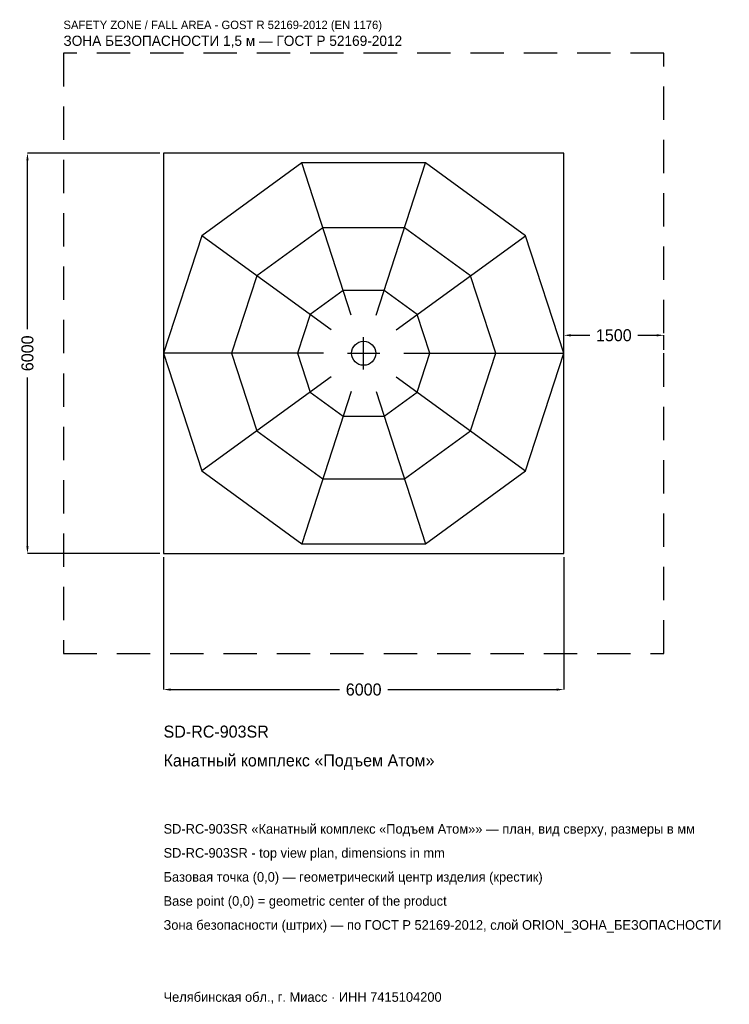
# Model space of a CAD drawing. Header units: metres. Extents: x -5157 to 5481, y -9757 to 5001.
import ezdxf

# ---------------------------------------------------------------- set-up
doc = ezdxf.new("R2010")
doc.units = ezdxf.units.M
doc.linetypes.add('DASHED', pattern=[800, 500, -300])
for name, color, linetype in [('ORION_ДАННЫЕ', 3, 'Continuous'), ('ORION_ЗОНА_БЕЗОПАСНОСТИ', 1, 'Continuous'), ('ORION_КОНТУР', 7, 'Continuous'), ('ORION_РАЗМЕРЫ', 8, 'Continuous')]:
    doc.layers.add(name, color=color, linetype=linetype)
doc.dimstyles.new('ORION', dxfattribs={"dimtxt": 180, "dimasz": 108, "dimexe": 1.25, "dimexo": 54, "dimtad": 1, "dimdec": 0, "dimcen": 2.5, "dimazin": 3, "dimtfac": 1, "dimtmove": 0, "dimatfit": 3, "dimarcsym": 0})

# ---------------------------------------------------------------- blocks, each defined once
blk = doc.blocks.new('_CLOSEDFILLED')
at = {"color": 0, "linetype": 'BYBLOCK'}
blk.add_solid([(-1, 0.16), (0, 0), (-1, -0.16)], dxfattribs=at)
blk = doc.blocks.new('*D1')
for p, q in [((-3000, -3054), (-3000, -5040)), ((3000, -3054), (3000, -5040)), ((-2892, -5040), (-360, -5040)), ((360, -5040), (2892, -5040))]:
    blk.add_line(p, q)
at = {"layer": 'Defpoints'}
for p in [(-3000, -3000), (3000, -3000), (-3000, -5040)]:
    blk.add_point(p, dxfattribs=at)
at = {"layer": 'ORION_РАЗМЕРЫ', "xscale": 108, "yscale": 108, "rotation": 180}
blk.add_blockref('_CLOSEDFILLED', (-3000, -5040), dxfattribs=at)
at = {"layer": 'ORION_РАЗМЕРЫ', "xscale": 108, "yscale": 108}
blk.add_blockref('_CLOSEDFILLED', (3000, -5040), dxfattribs=at)
at = {"layer": 'ORION_РАЗМЕРЫ', "insert": (0, -5040), "char_height": 180, "attachment_point": 5}
blk.add_mtext('6000', dxfattribs=at)
blk = doc.blocks.new('*D2')
for p, q in [((-3054, 3000), (-5040, 3000)), ((-5040, 360), (-5040, 2892)), ((-5040, -2892), (-5040, -360)), ((-3054, -3000), (-5040, -3000))]:
    blk.add_line(p, q)
at = {"layer": 'Defpoints'}
for p in [(-3000, 3000), (-5040, -3000), (-3000, -3000)]:
    blk.add_point(p, dxfattribs=at)
at = {"layer": 'ORION_РАЗМЕРЫ', "xscale": 108, "yscale": 108}
for p, rotation in [((-5040, 3000), 90), ((-5040, -3000), 270)]:
    blk.add_blockref('_CLOSEDFILLED', p, dxfattribs=dict(at, rotation=rotation))
at = {"layer": 'ORION_РАЗМЕРЫ', "insert": (-5040, 0), "char_height": 180, "attachment_point": 5, "rotation": 90}
blk.add_mtext('6000', dxfattribs=at)
blk = doc.blocks.new('*D3')
for p, q in [((3000, 54), (3000, 270)), ((3108, 270), (3390, 270)), ((4110, 270), (4392, 270)), ((4500, 54), (4500, 270))]:
    blk.add_line(p, q)
at = {"layer": 'Defpoints'}
for p in [(3000, 270), (3000, 0), (4500, 0)]:
    blk.add_point(p, dxfattribs=at)
at = {"layer": 'ORION_РАЗМЕРЫ', "xscale": 108, "yscale": 108, "rotation": 180}
blk.add_blockref('_CLOSEDFILLED', (3000, 270), dxfattribs=at)
at = {"layer": 'ORION_РАЗМЕРЫ', "xscale": 108, "yscale": 108}
blk.add_blockref('_CLOSEDFILLED', (4500, 270), dxfattribs=at)
at = {"layer": 'ORION_РАЗМЕРЫ', "insert": (3750, 270), "char_height": 180, "attachment_point": 5}
blk.add_mtext('1500', dxfattribs=at)
blk = doc.blocks.new('ОРИОН SD-RC-903SR Канатный комплекс Подъем Атом')
at = {"layer": 'ORION_ЗОНА_БЕЗОПАСНОСТИ', "linetype": 'DASHED'}
blk.add_lwpolyline([(-4500, -4500), (4500, -4500), (4500, 4500), (-4500, 4500)], close=True, dxfattribs=at)
at = {"layer": 'ORION_КОНТУР'}
for p, q in [((-185.4, 570.6), (-927.1, 2853.2)), ((185.4, 570.6), (927.1, 2853.2)), ((-485.4, 352.7), (-2427.1, 1763.4)), ((485.4, 352.7), (2427.1, 1763.4)), ((-600, 0), (-3000, 0)), ((600, 0), (3000, 0)), ((-485.4, -352.7), (-2427.1, -1763.4)), ((485.4, -352.7), (2427.1, -1763.4)), ((-185.4, -570.6), (-927.1, -2853.2)), ((185.4, -570.6), (927.1, -2853.2))]:
    blk.add_line(p, q, dxfattribs=at)
for points in [[(-3000, -3000), (3000, -3000), (3000, 3000), (-3000, 3000)], [(3000, 0), (2427.1, 1763.4), (927.1, 2853.2), (-927.1, 2853.2), (-2427.1, 1763.4), (-3000, 0), (-2427.1, -1763.4), (-927.1, -2853.2), (927.1, -2853.2), (2427.1, -1763.4)], [(1980, 0), (1601.9, 1163.8), (611.9, 1883.1), (-611.9, 1883.1), (-1601.9, 1163.8), (-1980, 0), (-1601.9, -1163.8), (-611.9, -1883.1), (611.9, -1883.1), (1601.9, -1163.8)], [(990, 0), (800.9, 581.9), (305.9, 941.5), (-305.9, 941.5), (-800.9, 581.9), (-990, 0), (-800.9, -581.9), (-305.9, -941.5), (305.9, -941.5), (800.9, -581.9)]]:
    blk.add_lwpolyline(points, close=True, dxfattribs=at)
blk.add_circle((0, 0), 180, dxfattribs=at)
at = {"layer": 'ORION_РАЗМЕРЫ'}
for p, q in [((0, -240), (0, 240)), ((-240, 0), (240, 0))]:
    blk.add_line(p, q, dxfattribs=at)
at = {"layer": 'ORION_ДАННЫЕ'}
for tag, p in [('АРТИКУЛ', (-3000, -5760)), ('НАИМЕНОВАНИЕ', (-3000, -6192))]:
    blk.add_attdef(tag, p, '', height=180, dxfattribs=at)
at = {"layer": 'ORION_ДАННЫЕ', "flags": 1}
for tag, p in [('ПРОИЗВОДИТЕЛЬ', (-3000, -6624)), ('ТЕЛЕФОН', (-3000, -7056)), ('САЙТ', (-3000, -7920)), ('АДРЕС', (-3000, -8352)), ('РЕКВИЗИТЫ', (-3000, -8784)), ('ГАБАРИТЫ', (-3000, -9216)), ('ЗОНА_БЕЗОПАСНОСТИ', (-3000, -9648))]:
    blk.add_attdef(tag, p, '', height=180, dxfattribs=at)
at = {"layer": 'ORION_ЗОНА_БЕЗОПАСНОСТИ', "color": 1}
for s, height, p in [('SAFETY ZONE / FALL AREA - GOST R 52169-2012 (EN 1176)', 126, (-4500, 4860)), ('ЗОНА БЕЗОПАСНОСТИ 1,5 м — ГОСТ Р 52169-2012', 153, (-4500, 4608))]:
    blk.add_text(s, height=height, dxfattribs=at).set_placement(p)
at = {"layer": 'ORION_РАЗМЕРЫ'}
dim = blk.add_linear_dim(base=(-5040, -3000), p1=(-3000, -3000), p2=(-3000, 3000), angle=90, dimstyle='ORION', dxfattribs=at)
dim.commit()
dim.dimension.update_dxf_attribs({"geometry": '*D2', "text_midpoint": (-5040, 0)})
for base, p1, p2, picture, middle in [((3000, 270), (3000, 0), (4500, 0), '*D3', (3750, 270)), ((-3000, -5040), (-3000, -3000), (3000, -3000), '*D1', (0, -5040))]:
    dim = blk.add_linear_dim(base=base, p1=p1, p2=p2, dimstyle='ORION', dxfattribs=at)
    dim.commit()
    dim.dimension.update_dxf_attribs({"geometry": picture, "text_midpoint": middle})

msp = doc.modelspace()

# ---------------------------------------------------------------- block references
msp.add_blockref('ОРИОН SD-RC-903SR Канатный комплекс Подъем Атом', (0, 0)).add_auto_attribs({'АРТИКУЛ': 'SD-RC-903SR', 'НАИМЕНОВАНИЕ': 'Канатный комплекс «Подъем Атом»'})

# ---------------------------------------------------------------- texts
at = {"layer": 'ORION_ДАННЫЕ', "color": 3}
for s, p in [('SD-RC-903SR «Канатный комплекс «Подъем Атом»» — план, вид сверху, размеры в мм', (-3000, -7200)), ('SD-RC-903SR - top view plan, dimensions in mm', (-3000, -7560)), ('Челябинская обл., г. Миасс · ИНН 7415104200', (-3000, -9720))]:
    msp.add_text(s, height=144, dxfattribs=at).set_placement(p)
at = {"layer": 'ORION_ДАННЫЕ', "color": 7}
for s, p in [('Базовая точка (0,0) — геометрический центр изделия (крестик)', (-3000, -7920)), ('Base point (0,0) = geometric center of the product', (-3000, -8280))]:
    msp.add_text(s, height=144, dxfattribs=at).set_placement(p)
at = {"layer": 'ORION_ДАННЫЕ', "color": 1}
msp.add_text('Зона безопасности (штрих) — по ГОСТ Р 52169-2012, слой ORION_ЗОНА_БЕЗОПАСНОСТИ', height=144, dxfattribs=at).set_placement((-3000, -8640))

doc.saveas('drawing.dxf')
